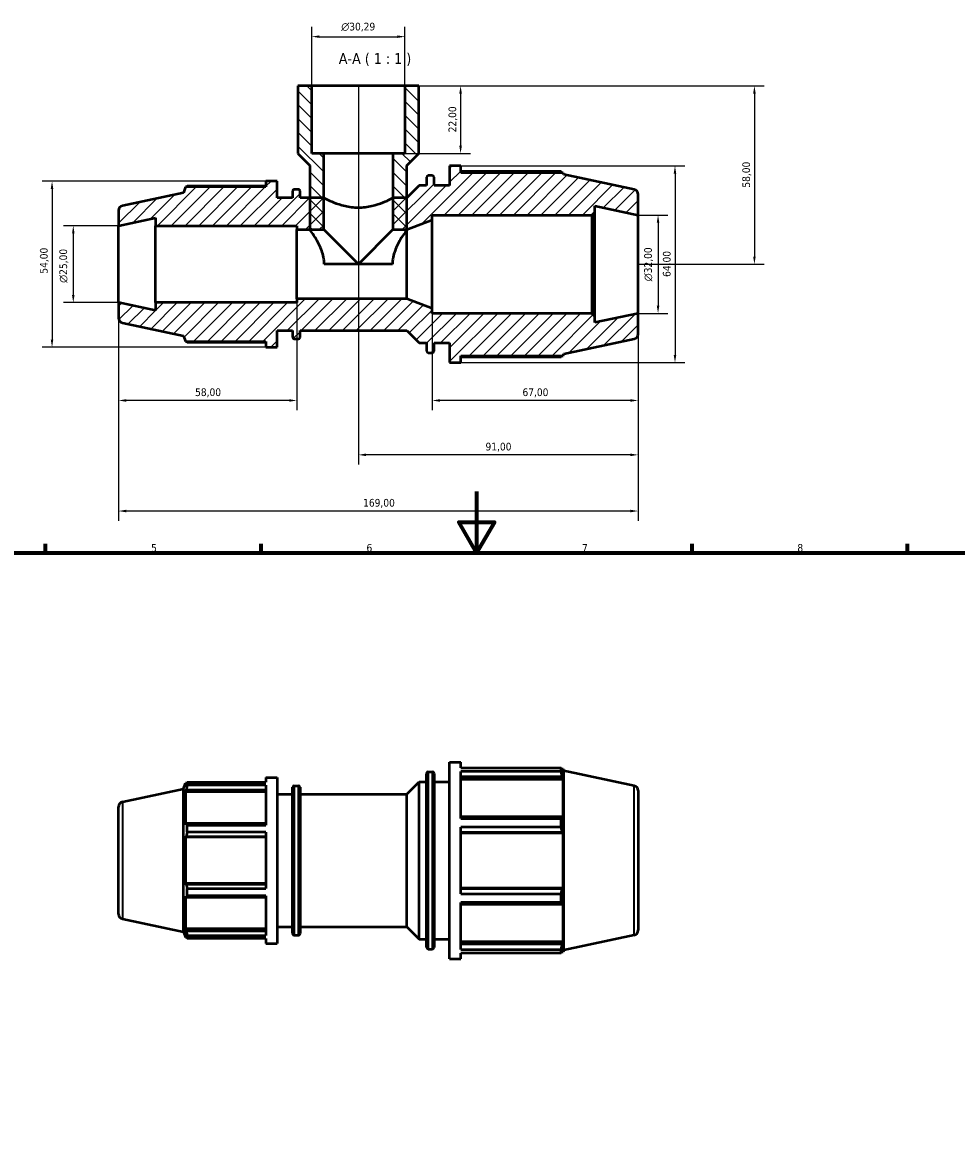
# Model space of a CAD drawing. Header units: millimetres. Extents: x 0 to 931, y 0 to 746.
# Tile 4 of 6: x 273 to 577, y 379 to 746. Entities that reach past the tile are written whole.
import ezdxf

# ---------------------------------------------------------------- set-up
doc = ezdxf.new("R2010")
doc.units = ezdxf.units.MM
for name, color, linetype, lineweight in [('Border (ISO)', 7, 'Continuous', 70), ('Dimension (ISO)', 7, 'Continuous', 25), ('Hatch (ISO)', 7, 'Continuous', 18), ('Symbol (ISO)', 7, 'Continuous', 25), ('Visible (ISO)', 7, 'Continuous', 50), ('Visible Narrow (ISO)', 7, 'Continuous', 35)]:
    doc.layers.add(name, color=color, linetype=linetype, lineweight=lineweight)
doc.styles.add('Label Text (ISO)', font='tahoma.ttf')
doc.styles.add('Note Text (ISO)', font='tahoma.ttf')
doc.dimstyles.new('Default (ISO)', dxfattribs={"dimtxt": 2.5, "dimasz": 2.5, "dimexe": 3.175, "dimexo": 0, "dimgap": 0.762, "dimtad": 1, "dimrnd": 1e-08, "dimzin": 0, "dimtxsty": 'Note Text (ISO)', "dimcen": 0.09, "dimdle": 10, "dimclrd": 256, "dimclre": 256, "dimclrt": 232, "dimazin": 0, "dimtfac": 1.40208, "dimtmove": 0, "dimatfit": 3, "dimfxl": 1, "dimtolj": 1, "dimtzin": 0, "dimlwd": -1, "dimlwe": -1, "dimarcsym": 0})

# ---------------------------------------------------------------- blocks, each defined once
blk = doc.blocks.new('Borders Default Border')
at = {"layer": 'Border (ISO)'}
for p, q in [((280.33, 574), (280.33, 576.9)), ((350.42, 574), (350.42, 576.9)), ((490.58, 574), (490.58, 576.9)), ((560.67, 574), (560.67, 576.9))]:
    blk.add_line(p, q, dxfattribs=at)
at = {"layer": 'Border (ISO)', "flags": 128}
for points in [[(420.5, 594), (420.5, 574), (414.73, 584), (426.27, 584), (420.5, 574)], [(20, 20), (20, 574), (821, 574), (821, 20), (20, 20)]]:
    blk.add_lwpolyline(points, dxfattribs=at)
at = {"layer": 'Border (ISO)', "color": 232, "true_color": 0xca0064, "char_height": 2.5, "attachment_point": 7, "style": 'Note Text (ISO)'}
for s, insert in [('5', (314.64, 574.35)), ('6', (384.66, 574.35)), ('7', (454.77, 574.4)), ('8', (524.81, 574.34))]:
    blk.add_mtext(s, dxfattribs=dict(at, insert=insert))
blk = doc.blocks.new('*D7')
at = {"layer": 'Defpoints', "color": 0, "transparency": 16777216}
for p in [(397.18, 741.88), (366.89, 725.88), (397.18, 725.88)]:
    blk.add_point(p, dxfattribs=at)
at = {"layer": 'Dimension (ISO)', "transparency": 16777216}
for p, q in [((366.89, 725.88), (366.89, 745.06)), ((397.18, 725.88), (397.18, 745.06)), ((369.39, 741.88), (394.68, 741.88))]:
    blk.add_line(p, q, dxfattribs=at)
for points in [[(369.39, 742.3), (369.39, 741.47), (366.89, 741.88)], [(394.68, 742.3), (394.68, 741.47), (397.18, 741.88)]]:
    blk.add_solid(points, dxfattribs=at)
at = {"layer": 'Dimension (ISO)', "color": 232, "true_color": 0xca0064, "transparency": 16777216, "insert": (376.48, 746.41), "char_height": 2.5, "attachment_point": 1, "style": 'Note Text (ISO)'}
blk.add_mtext('\\A1;\\fAIGDT|b0|i0;\\H2.5000;\\ln\\fTahoma|b0|i0;\\H2.5000;30,29', dxfattribs=at)
blk = doc.blocks.new('*D8')
at = {"layer": 'Defpoints', "color": 0, "transparency": 16777216}
for p in [(397.18, 725.88), (393.28, 703.88), (415.28, 703.88)]:
    blk.add_point(p, dxfattribs=at)
at = {"layer": 'Dimension (ISO)', "transparency": 16777216}
for p, q in [((397.18, 725.88), (418.46, 725.88)), ((415.28, 723.38), (415.28, 706.38)), ((393.28, 703.88), (418.46, 703.88))]:
    blk.add_line(p, q, dxfattribs=at)
for points in [[(414.86, 723.38), (415.7, 723.38), (415.28, 725.88)], [(414.86, 706.38), (415.7, 706.38), (415.28, 703.88)]]:
    blk.add_solid(points, dxfattribs=at)
at = {"layer": 'Dimension (ISO)', "color": 232, "true_color": 0xca0064, "transparency": 16777216, "insert": (411.35, 710.77), "char_height": 2.5, "attachment_point": 1, "rotation": 90, "style": 'Note Text (ISO)'}
blk.add_mtext('\\A1;22,00', dxfattribs=at)
blk = doc.blocks.new('*D9')
at = {"layer": 'Defpoints', "color": 0, "transparency": 16777216}
for p in [(415.31, 699.88), (415.31, 635.88), (485.01, 635.88)]:
    blk.add_point(p, dxfattribs=at)
at = {"layer": 'Dimension (ISO)', "transparency": 16777216}
for p, q in [((415.31, 699.88), (488.18, 699.88)), ((485.01, 697.38), (485.01, 638.38)), ((415.31, 635.88), (488.18, 635.88))]:
    blk.add_line(p, q, dxfattribs=at)
for points in [[(484.59, 697.38), (485.42, 697.38), (485.01, 699.88)], [(484.59, 638.38), (485.42, 638.38), (485.01, 635.88)]]:
    blk.add_solid(points, dxfattribs=at)
at = {"layer": 'Dimension (ISO)', "color": 232, "true_color": 0xca0064, "transparency": 16777216, "insert": (481.07, 663.75), "char_height": 2.5, "attachment_point": 1, "rotation": 90, "style": 'Note Text (ISO)'}
blk.add_mtext('\\A1;64,00', dxfattribs=at)
blk = doc.blocks.new('*D10')
at = {"layer": 'Defpoints', "color": 0, "transparency": 16777216}
for p in [(351.98, 694.88), (282.41, 640.88), (351.98, 640.88)]:
    blk.add_point(p, dxfattribs=at)
at = {"layer": 'Dimension (ISO)', "transparency": 16777216}
for p, q in [((351.98, 694.88), (279.23, 694.88)), ((282.41, 692.38), (282.41, 643.38)), ((351.98, 640.88), (279.23, 640.88))]:
    blk.add_line(p, q, dxfattribs=at)
for points in [[(281.99, 692.38), (282.82, 692.38), (282.41, 694.88)], [(281.99, 643.38), (282.82, 643.38), (282.41, 640.88)]]:
    blk.add_solid(points, dxfattribs=at)
at = {"layer": 'Dimension (ISO)', "color": 232, "true_color": 0xca0064, "transparency": 16777216, "insert": (278.47, 664.8), "char_height": 2.5, "attachment_point": 1, "rotation": 90, "style": 'Note Text (ISO)'}
blk.add_mtext('\\A1;54,00', dxfattribs=at)
blk = doc.blocks.new('*D11')
at = {"layer": 'Defpoints', "color": 0, "transparency": 16777216}
for p in [(304.03, 680.38), (289.31, 655.38), (304.03, 655.38)]:
    blk.add_point(p, dxfattribs=at)
at = {"layer": 'Dimension (ISO)', "transparency": 16777216}
for p, q in [((304.03, 680.38), (286.14, 680.38)), ((289.31, 677.88), (289.31, 657.88)), ((304.03, 655.38), (286.14, 655.38))]:
    blk.add_line(p, q, dxfattribs=at)
for points in [[(288.9, 677.88), (289.73, 677.88), (289.31, 680.38)], [(288.9, 657.88), (289.73, 657.88), (289.31, 655.38)]]:
    blk.add_solid(points, dxfattribs=at)
at = {"layer": 'Dimension (ISO)', "color": 232, "true_color": 0xca0064, "transparency": 16777216, "insert": (284.79, 661.83), "char_height": 2.5, "attachment_point": 1, "rotation": 90, "style": 'Note Text (ISO)'}
blk.add_mtext('\\A1;\\fAIGDT|b0|i0;\\H2.5000;\\ln\\fTahoma|b0|i0;\\H2.5000;25,00', dxfattribs=at)
blk = doc.blocks.new('*D12')
at = {"layer": 'Defpoints', "color": 0, "transparency": 16777216}
for p in [(473.03, 683.88), (473.03, 651.88), (479.5, 651.88)]:
    blk.add_point(p, dxfattribs=at)
at = {"layer": 'Dimension (ISO)', "transparency": 16777216}
for p, q in [((473.03, 683.88), (482.67, 683.88)), ((479.5, 681.38), (479.5, 654.38)), ((473.03, 651.88), (482.67, 651.88))]:
    blk.add_line(p, q, dxfattribs=at)
for points in [[(479.08, 681.38), (479.92, 681.38), (479.5, 683.88)], [(479.08, 654.38), (479.92, 654.38), (479.5, 651.88)]]:
    blk.add_solid(points, dxfattribs=at)
at = {"layer": 'Dimension (ISO)', "color": 232, "true_color": 0xca0064, "transparency": 16777216, "insert": (474.98, 662.33), "char_height": 2.5, "attachment_point": 1, "rotation": 90, "style": 'Note Text (ISO)'}
blk.add_mtext('\\A1;\\fAIGDT|b0|i0;\\H2.5000;\\ln\\fTahoma|b0|i0;\\H2.5000;32,00', dxfattribs=at)
blk = doc.blocks.new('*D13')
at = {"layer": 'Defpoints', "color": 0, "transparency": 16777216}
for p in [(406.03, 653.48), (473.03, 651.88), (406.03, 623.57)]:
    blk.add_point(p, dxfattribs=at)
at = {"layer": 'Dimension (ISO)', "transparency": 16777216}
for p, q in [((406.03, 653.48), (406.03, 620.39)), ((473.03, 651.88), (473.03, 620.39)), ((470.53, 623.57), (408.53, 623.57))]:
    blk.add_line(p, q, dxfattribs=at)
for points in [[(408.53, 623.99), (408.53, 623.15), (406.03, 623.57)], [(470.53, 623.99), (470.53, 623.15), (473.03, 623.57)]]:
    blk.add_solid(points, dxfattribs=at)
at = {"layer": 'Dimension (ISO)', "color": 232, "true_color": 0xca0064, "transparency": 16777216, "insert": (435.4, 627.5), "char_height": 2.5, "attachment_point": 1, "style": 'Note Text (ISO)'}
blk.add_mtext('\\A1;67,00', dxfattribs=at)
blk = doc.blocks.new('*D14')
at = {"layer": 'Defpoints', "color": 0, "transparency": 16777216}
for p in [(304.03, 655.38), (362.03, 656.63), (304.03, 623.57)]:
    blk.add_point(p, dxfattribs=at)
at = {"layer": 'Dimension (ISO)', "transparency": 16777216}
for p, q in [((304.03, 655.38), (304.03, 620.39)), ((362.03, 656.63), (362.03, 620.39)), ((359.53, 623.57), (306.53, 623.57))]:
    blk.add_line(p, q, dxfattribs=at)
for points in [[(306.53, 623.99), (306.53, 623.15), (304.03, 623.57)], [(359.53, 623.99), (359.53, 623.15), (362.03, 623.57)]]:
    blk.add_solid(points, dxfattribs=at)
at = {"layer": 'Dimension (ISO)', "color": 232, "true_color": 0xca0064, "transparency": 16777216, "insert": (328.93, 627.51), "char_height": 2.5, "attachment_point": 1, "style": 'Note Text (ISO)'}
blk.add_mtext('\\A1;58,00', dxfattribs=at)
blk = doc.blocks.new('*D15')
at = {"layer": 'Defpoints', "color": 0, "transparency": 16777216}
for p in [(382.03, 725.88), (473.03, 651.88), (382.03, 605.88)]:
    blk.add_point(p, dxfattribs=at)
at = {"layer": 'Dimension (ISO)', "transparency": 16777216}
for p, q in [((382.03, 725.88), (382.03, 602.71)), ((473.03, 651.88), (473.03, 602.71)), ((470.53, 605.88), (384.53, 605.88))]:
    blk.add_line(p, q, dxfattribs=at)
for points in [[(384.53, 606.3), (384.53, 605.47), (382.03, 605.88)], [(470.53, 606.3), (470.53, 605.47), (473.03, 605.88)]]:
    blk.add_solid(points, dxfattribs=at)
at = {"layer": 'Dimension (ISO)', "color": 232, "true_color": 0xca0064, "transparency": 16777216, "insert": (423.38, 609.82), "char_height": 2.5, "attachment_point": 1, "style": 'Note Text (ISO)'}
blk.add_mtext('\\A1;91,00', dxfattribs=at)
blk = doc.blocks.new('*D16')
at = {"layer": 'Defpoints', "color": 0, "transparency": 16777216}
for p in [(304.03, 655.38), (473.03, 651.88), (304.03, 587.61)]:
    blk.add_point(p, dxfattribs=at)
at = {"layer": 'Dimension (ISO)', "transparency": 16777216}
for p, q in [((304.03, 655.38), (304.03, 584.44)), ((473.03, 651.88), (473.03, 584.44)), ((470.53, 587.61), (306.53, 587.61))]:
    blk.add_line(p, q, dxfattribs=at)
for points in [[(306.53, 588.03), (306.53, 587.2), (304.03, 587.61)], [(470.53, 588.03), (470.53, 587.2), (473.03, 587.61)]]:
    blk.add_solid(points, dxfattribs=at)
at = {"layer": 'Dimension (ISO)', "color": 232, "true_color": 0xca0064, "transparency": 16777216, "insert": (383.58, 591.55), "char_height": 2.5, "attachment_point": 1, "style": 'Note Text (ISO)'}
blk.add_mtext('\\A1;169,00', dxfattribs=at)
blk = doc.blocks.new('*D17')
at = {"layer": 'Defpoints', "color": 0, "transparency": 16777216}
for p in [(397.18, 725.88), (473.03, 667.88), (510.84, 667.88)]:
    blk.add_point(p, dxfattribs=at)
at = {"layer": 'Dimension (ISO)', "transparency": 16777216}
for p, q in [((397.18, 725.88), (514.01, 725.88)), ((510.84, 723.38), (510.84, 670.38)), ((473.03, 667.88), (514.01, 667.88))]:
    blk.add_line(p, q, dxfattribs=at)
for points in [[(510.42, 723.38), (511.25, 723.38), (510.84, 725.88)], [(510.42, 670.38), (511.25, 670.38), (510.84, 667.88)]]:
    blk.add_solid(points, dxfattribs=at)
at = {"layer": 'Dimension (ISO)', "color": 232, "true_color": 0xca0064, "transparency": 16777216, "insert": (506.9, 692.78), "char_height": 2.5, "attachment_point": 1, "rotation": 90, "style": 'Note Text (ISO)'}
blk.add_mtext('\\A1;58,00', dxfattribs=at)

msp = doc.modelspace()

# ---------------------------------------------------------------- hatches: boundary and pattern name
at = {"layer": 'Hatch (ISO)'}
h = msp.add_hatch(dxfattribs=at)
h.set_pattern_fill('ANSI31', color=256, scale=25.4, angle=90.00021, style=0)
h.set_pattern_definition([(135.0002, (0, 0), (-2.245056, -2.245072), [])])
h.paths.add_polyline_path([(366.238, 679.132), (370.781, 679.132), (370.781, 703.882), (366.886, 703.882), (366.886, 725.882), (362.342, 725.882), (362.342, 703.882), (366.238, 699.986), (366.238, 689.482)])
h.paths.add_polyline_path([(393.281, 679.132), (397.825, 679.132), (397.825, 679.138), (397.825, 689.497), (397.825, 699.986), (401.72, 703.882), (401.72, 725.882), (397.177, 725.882), (397.177, 703.882), (393.281, 703.882)])
h = msp.add_hatch(dxfattribs=at)
h.set_pattern_fill('ANSI31', color=256, scale=25.4, style=0)
h.set_pattern_definition([(45, (0, 0), (-2.245064, 2.245064), [])])
edge = h.paths.add_edge_path()
edge.add_line((355.576, 689.482), (355.576, 694.882))
edge.add_line((355.576, 694.882), (351.976, 694.882))
edge.add_line((351.976, 694.882), (351.976, 692.992))
edge.add_line((351.976, 692.992), (325.764, 692.992))
edge.add_line((325.764, 692.992), (325.156, 691.122))
edge.add_line((325.156, 691.122), (305.299, 686.901))
edge.add_ellipse((305.631, 685.336), major_axis=(-0.333, 1.565), ratio=1, start_angle=0, end_angle=78)
edge.add_line((304.031, 685.336), (304.031, 680.382))
edge.add_line((304.031, 680.382), (316.103, 682.948))
edge.add_line((316.103, 682.948), (316.103, 680.382))
edge.add_line((316.103, 680.382), (362.031, 680.382))
edge.add_line((362.031, 680.382), (362.031, 679.132))
edge.add_line((362.031, 679.132), (370.781, 679.132))
edge.add_line((370.781, 679.132), (370.781, 689.482))
edge.add_line((370.781, 689.482), (366.238, 689.482))
edge.add_line((366.238, 689.482), (363.061, 689.482))
edge.add_line((363.061, 689.482), (363.061, 691.682))
edge.add_ellipse((362.561, 691.682), major_axis=(0.5, 0), ratio=1, start_angle=0, end_angle=90)
edge.add_line((362.561, 692.182), (361.146, 692.182))
edge.add_ellipse((361.146, 691.682), major_axis=(0, 0.5), ratio=1, start_angle=0, end_angle=90)
edge.add_line((360.646, 691.682), (360.646, 689.482))
edge.add_line((360.646, 689.482), (355.576, 689.482))
edge = h.paths.add_edge_path()
edge.add_line((458.948, 650.922), (457.988, 651.882))
edge.add_line((457.988, 651.882), (406.031, 651.882))
edge.add_line((406.031, 651.882), (406.031, 653.482))
edge.add_line((406.031, 653.482), (397.81, 656.632))
edge.add_line((397.81, 656.632), (362.031, 656.632))
edge.add_line((362.031, 656.632), (362.031, 655.382))
edge.add_line((362.031, 655.382), (316.103, 655.382))
edge.add_line((316.103, 655.382), (316.103, 652.816))
edge.add_line((316.103, 652.816), (304.031, 655.382))
edge.add_line((304.031, 655.382), (304.031, 650.428))
edge.add_ellipse((305.631, 650.428), major_axis=(-1.6, 0), ratio=1, start_angle=0, end_angle=78)
edge.add_line((305.299, 648.863), (325.156, 644.642))
edge.add_line((325.156, 644.642), (325.764, 642.772))
edge.add_line((325.764, 642.772), (351.976, 642.772))
edge.add_line((351.976, 642.772), (351.976, 640.882))
edge.add_line((351.976, 640.882), (355.576, 640.882))
edge.add_line((355.576, 640.882), (355.576, 646.282))
edge.add_line((355.576, 646.282), (360.646, 646.282))
edge.add_line((360.646, 646.282), (360.646, 644.082))
edge.add_ellipse((361.146, 644.082), major_axis=(-0.5, 0), ratio=1, start_angle=0, end_angle=90)
edge.add_line((361.146, 643.582), (362.561, 643.582))
edge.add_ellipse((362.561, 644.082), major_axis=(0, -0.5), ratio=1, start_angle=0, end_angle=90)
edge.add_line((363.061, 644.082), (363.061, 646.282))
edge.add_line((363.061, 646.282), (397.81, 646.282))
edge.add_line((397.81, 646.282), (401.81, 642.282))
edge.add_line((401.81, 642.282), (404.224, 642.282))
edge.add_line((404.224, 642.282), (404.224, 639.582))
edge.add_ellipse((404.724, 639.582), major_axis=(-0.5, 0), ratio=1, start_angle=0, end_angle=90)
edge.add_line((404.724, 639.082), (406.138, 639.082))
edge.add_ellipse((406.138, 639.582), major_axis=(0, -0.5), ratio=1, start_angle=0, end_angle=90)
edge.add_line((406.638, 639.582), (406.638, 642.282))
edge.add_line((406.638, 642.282), (411.708, 642.282))
edge.add_line((411.708, 642.282), (411.708, 635.882))
edge.add_line((411.708, 635.882), (415.308, 635.882))
edge.add_line((415.308, 635.882), (415.308, 638.122))
edge.add_line((415.308, 638.122), (448.684, 638.122))
edge.add_line((448.684, 638.122), (448.888, 638.75))
edge.add_line((448.888, 638.75), (471.764, 643.613))
edge.add_ellipse((471.431, 645.178), major_axis=(0.333, -1.565), ratio=1, start_angle=0, end_angle=78)
edge.add_line((473.031, 645.178), (473.031, 651.882))
edge.add_line((473.031, 651.882), (458.948, 648.888))
edge.add_line((458.948, 648.888), (458.948, 650.922))
edge = h.paths.add_edge_path()
edge.add_line((457.988, 683.882), (458.948, 684.842))
edge.add_line((458.948, 684.842), (458.948, 686.875))
edge.add_line((458.948, 686.875), (473.031, 683.882))
edge.add_line((473.031, 683.882), (473.031, 690.586))
edge.add_ellipse((471.431, 690.586), major_axis=(1.6, 0), ratio=1, start_angle=0, end_angle=78)
edge.add_line((471.764, 692.151), (448.888, 697.014))
edge.add_line((448.888, 697.014), (448.684, 697.642))
edge.add_line((448.684, 697.642), (415.308, 697.642))
edge.add_line((415.308, 697.642), (415.308, 699.882))
edge.add_line((415.308, 699.882), (411.708, 699.882))
edge.add_line((411.708, 699.882), (411.708, 693.482))
edge.add_line((411.708, 693.482), (406.638, 693.482))
edge.add_line((406.638, 693.482), (406.638, 696.182))
edge.add_ellipse((406.138, 696.182), major_axis=(0.5, 0), ratio=1, start_angle=0, end_angle=90)
edge.add_line((406.138, 696.682), (404.724, 696.682))
edge.add_ellipse((404.724, 696.182), major_axis=(0, 0.5), ratio=1, start_angle=0, end_angle=90)
edge.add_line((404.224, 696.182), (404.224, 693.482))
edge.add_line((404.224, 693.482), (401.81, 693.482))
edge.add_line((401.81, 693.482), (397.825, 689.497))
edge.add_line((397.825, 689.497), (397.81, 689.482))
edge.add_line((397.81, 689.482), (393.281, 689.482))
edge.add_line((393.281, 689.482), (393.281, 679.132))
edge.add_line((393.281, 679.132), (397.81, 679.132))
edge.add_line((397.81, 679.132), (397.825, 679.138))
edge.add_line((397.825, 679.138), (406.031, 682.282))
edge.add_line((406.031, 682.282), (406.031, 683.882))
edge.add_line((406.031, 683.882), (457.988, 683.882))

# ---------------------------------------------------------------- linework, layer by layer
at = {"layer": 'Visible (ISO)'}
for p, q in [((366.886, 725.882), (362.342, 725.882)), ((362.342, 725.882), (362.342, 703.882)), ((366.886, 703.882), (366.886, 725.882)), ((397.177, 725.882), (366.886, 725.882)), ((401.72, 725.882), (397.177, 725.882)), ((397.177, 725.882), (397.177, 703.882)), ((401.72, 703.882), (401.72, 725.882)), ((362.342, 703.882), (366.238, 699.986)), ((370.781, 703.882), (366.886, 703.882)), ((370.781, 679.132), (370.781, 703.882)), ((393.281, 703.882), (370.781, 703.882)), ((397.177, 703.882), (393.281, 703.882)), ((393.281, 703.882), (393.281, 679.132)), ((397.825, 699.986), (401.72, 703.882)), ((366.238, 699.986), (366.238, 679.132)), ((397.825, 679.132), (397.825, 699.986)), ((415.308, 699.882), (411.708, 699.882)), ((411.708, 699.882), (411.708, 693.482)), ((415.308, 697.642), (415.308, 699.882)), ((404.224, 696.182), (404.224, 693.482)), ((406.138, 696.682), (404.724, 696.682)), ((406.638, 693.482), (406.638, 696.182)), ((447.956, 697.992), (415.308, 697.992)), ((448.684, 697.642), (415.308, 697.642)), ((448.888, 697.014), (448.684, 697.642)), ((471.764, 692.151), (448.888, 697.014)), ((325.764, 692.992), (325.156, 691.122)), ((351.976, 692.992), (325.764, 692.992)), ((351.976, 693.287), (326.378, 693.287)), ((355.576, 694.882), (351.976, 694.882)), ((351.976, 694.882), (351.976, 692.992)), ((355.576, 689.482), (355.576, 694.882)), ((360.646, 691.682), (360.646, 689.482)), ((362.561, 692.182), (361.146, 692.182)), ((363.061, 689.482), (363.061, 691.682)), ((401.81, 693.482), (397.81, 689.482)), ((404.224, 693.482), (401.81, 693.482)), ((411.708, 693.482), (406.638, 693.482)), ((325.156, 691.122), (305.299, 686.901)), ((360.646, 689.482), (355.576, 689.482)), ((370.781, 689.482), (363.061, 689.482)), ((370.781, 679.132), (370.781, 689.482)), ((397.81, 689.482), (393.281, 689.482)), ((393.281, 689.482), (393.281, 679.132)), ((473.031, 683.882), (473.031, 690.586)), ((304.031, 685.336), (304.031, 680.382)), ((457.988, 683.882), (458.948, 684.842)), ((458.948, 684.842), (458.948, 686.875)), ((458.948, 686.875), (473.031, 683.882)), ((458.948, 650.922), (458.948, 684.842)), ((304.031, 680.382), (316.103, 682.948)), ((304.031, 655.382), (304.031, 680.382)), ((316.103, 682.948), (316.103, 680.382)), ((316.103, 680.382), (362.031, 680.382)), ((316.103, 655.382), (316.103, 680.382)), ((362.031, 680.382), (362.031, 679.132)), ((397.81, 679.132), (406.031, 682.282)), ((406.031, 682.282), (406.031, 683.882)), ((406.031, 683.882), (457.988, 683.882)), ((406.031, 653.482), (406.031, 682.282)), ((457.988, 683.882), (457.988, 651.882)), ((473.031, 651.882), (473.031, 683.882)), ((362.031, 679.132), (370.781, 679.132)), ((362.031, 656.632), (362.031, 679.132)), ((366.238, 679.132), (370.781, 679.132)), ((382.031, 667.882), (370.781, 679.132)), ((370.781, 679.132), (382.031, 667.882)), ((393.281, 679.132), (382.031, 667.882)), ((382.031, 667.882), (393.281, 679.132)), ((393.281, 679.132), (397.81, 679.132)), ((393.281, 679.132), (397.825, 679.132)), ((397.81, 656.632), (397.81, 679.132)), ((382.031, 667.882), (370.946, 667.882)), ((393.116, 667.882), (382.031, 667.882)), ((316.103, 652.816), (304.031, 655.382)), ((304.031, 655.382), (304.031, 650.428)), ((362.031, 655.382), (316.103, 655.382)), ((316.103, 655.382), (316.103, 652.816)), ((397.81, 656.632), (362.031, 656.632)), ((362.031, 656.632), (362.031, 655.382)), ((406.031, 653.482), (397.81, 656.632)), ((406.031, 651.882), (406.031, 653.482)), ((457.988, 651.882), (406.031, 651.882)), ((458.948, 650.922), (457.988, 651.882)), ((473.031, 651.882), (458.948, 648.888)), ((458.948, 648.888), (458.948, 650.922)), ((473.031, 645.178), (473.031, 651.882)), ((305.299, 648.863), (325.156, 644.642)), ((325.156, 644.642), (325.764, 642.772)), ((355.576, 640.882), (355.576, 646.282)), ((355.576, 646.282), (360.646, 646.282)), ((360.646, 646.282), (360.646, 644.082)), ((361.146, 643.582), (362.561, 643.582)), ((363.061, 644.082), (363.061, 646.282)), ((363.061, 646.282), (397.81, 646.282)), ((397.81, 646.282), (401.81, 642.282)), ((448.888, 638.75), (471.764, 643.613)), ((325.764, 642.772), (351.976, 642.772)), ((326.378, 642.477), (351.976, 642.477)), ((351.976, 642.772), (351.976, 640.882)), ((351.976, 640.882), (355.576, 640.882)), ((401.81, 642.282), (404.224, 642.282)), ((404.224, 642.282), (404.224, 639.582)), ((406.638, 639.582), (406.638, 642.282)), ((406.638, 642.282), (411.708, 642.282)), ((411.708, 642.282), (411.708, 635.882)), ((404.724, 639.082), (406.138, 639.082)), ((415.308, 635.882), (415.308, 638.122)), ((415.308, 638.122), (448.684, 638.122)), ((415.308, 637.772), (447.956, 637.772)), ((448.684, 638.122), (448.888, 638.75)), ((411.708, 635.882), (415.308, 635.882)), ((411.708, 441.982), (411.708, 505.982)), ((411.708, 505.982), (415.308, 505.982)), ((415.308, 504.092), (415.308, 505.982)), ((415.308, 504.092), (447.956, 504.092)), ((447.956, 502.935), (447.956, 504.092)), ((351.976, 500.982), (351.976, 499.387)), ((351.976, 500.982), (355.576, 500.982)), ((355.576, 500.982), (355.576, 446.982)), ((404.224, 445.682), (404.224, 502.282)), ((404.724, 502.782), (406.138, 502.782)), ((406.638, 502.282), (406.638, 445.682)), ((415.308, 487.611), (415.308, 502.935)), ((447.956, 502.935), (415.308, 502.935)), ((415.308, 501.231), (448.372, 501.231)), ((415.308, 500.38), (448.684, 500.38)), ((448.138, 503.742), (448.684, 503.742)), ((448.684, 502.365), (448.372, 503.281)), ((448.372, 501.231), (448.684, 500.38)), ((448.888, 503.114), (448.684, 503.742)), ((448.684, 502.365), (448.684, 503.742)), ((448.684, 487.724), (448.684, 500.38)), ((448.888, 444.851), (448.888, 503.114)), ((471.764, 498.252), (448.888, 503.114)), ((305.299, 493.002), (325.156, 497.223)), ((325.156, 497.223), (325.764, 499.092)), ((325.156, 450.742), (325.156, 497.223)), ((325.764, 499.092), (325.764, 497.93)), ((326.225, 499.092), (325.764, 499.092)), ((326.027, 498.703), (325.764, 497.93)), ((325.764, 496.255), (326.027, 496.974)), ((326.027, 496.974), (351.976, 496.974)), ((326.378, 499.387), (351.976, 499.387)), ((326.378, 498.411), (326.378, 499.387)), ((351.976, 498.411), (326.378, 498.411)), ((351.976, 498.411), (351.976, 485.482)), ((360.646, 450.182), (360.646, 497.782)), ((361.146, 498.282), (362.561, 498.282)), ((363.061, 497.782), (363.061, 450.182)), ((397.81, 495.582), (401.81, 499.582)), ((401.81, 448.382), (401.81, 499.582)), ((401.81, 499.582), (404.224, 499.582)), ((406.638, 499.582), (411.708, 499.582)), ((473.031, 496.687), (473.031, 451.278)), ((351.976, 496.255), (325.764, 496.255)), ((325.764, 496.255), (325.764, 485.577)), ((355.576, 495.582), (360.646, 495.582)), ((363.061, 495.582), (397.81, 495.582)), ((397.81, 452.382), (397.81, 495.582)), ((304.031, 456.528), (304.031, 491.437)), ((326.027, 485.951), (325.764, 485.577)), ((351.976, 485.951), (326.027, 485.951)), ((326.378, 485.482), (351.976, 485.482)), ((326.378, 483.125), (326.378, 485.482)), ((448.372, 488.167), (415.308, 488.167)), ((415.308, 487.611), (447.956, 487.611)), ((447.956, 484.818), (447.956, 487.611)), ((448.684, 487.724), (448.372, 488.167)), ((325.764, 481.533), (326.027, 481.777)), ((326.027, 481.777), (351.976, 481.777)), ((351.976, 483.125), (326.378, 483.125)), ((351.976, 483.125), (351.976, 464.84)), ((415.308, 463.147), (415.308, 484.818)), ((447.956, 484.818), (415.308, 484.818)), ((415.308, 483.22), (448.372, 483.22)), ((415.308, 482.931), (448.684, 482.931)), ((448.372, 483.22), (448.684, 482.931)), ((448.684, 465.033), (448.684, 482.931)), ((351.976, 481.533), (325.764, 481.533)), ((325.764, 481.533), (325.764, 466.432)), ((351.976, 466.432), (325.764, 466.432)), ((326.027, 466.188), (325.764, 466.432)), ((351.976, 466.188), (326.027, 466.188)), ((326.378, 464.84), (351.976, 464.84)), ((326.378, 462.483), (326.378, 464.84)), ((415.308, 465.033), (448.684, 465.033)), ((448.372, 464.745), (415.308, 464.745)), ((448.684, 465.033), (448.372, 464.745)), ((325.764, 462.388), (326.027, 462.014)), ((325.764, 462.388), (325.764, 451.709)), ((326.027, 462.014), (351.976, 462.014)), ((351.976, 462.483), (326.378, 462.483)), ((351.976, 462.483), (351.976, 449.554)), ((415.308, 463.147), (447.956, 463.147)), ((415.308, 445.03), (415.308, 460.353)), ((447.956, 460.353), (415.308, 460.353)), ((415.308, 459.797), (448.372, 459.797)), ((447.956, 460.353), (447.956, 463.147)), ((448.372, 459.797), (448.684, 460.241)), ((448.684, 447.585), (448.684, 460.241)), ((305.299, 454.963), (325.156, 450.742)), ((355.576, 452.382), (360.646, 452.382)), ((363.061, 452.382), (397.81, 452.382)), ((397.81, 452.382), (401.81, 448.382)), ((325.156, 450.742), (325.764, 448.872)), ((351.976, 451.709), (325.764, 451.709)), ((326.027, 450.991), (325.764, 451.709)), ((325.764, 450.034), (326.027, 449.262)), ((325.764, 450.034), (325.764, 448.872)), ((326.225, 448.872), (325.764, 448.872)), ((351.976, 450.991), (326.027, 450.991)), ((326.378, 449.554), (351.976, 449.554)), ((326.378, 448.577), (326.378, 449.554)), ((361.146, 449.682), (362.561, 449.682)), ((471.764, 449.713), (448.888, 444.851)), ((351.976, 448.577), (326.378, 448.577)), ((351.976, 448.577), (351.976, 446.982)), ((351.976, 446.982), (355.576, 446.982)), ((401.81, 448.382), (404.224, 448.382)), ((404.724, 445.182), (406.138, 445.182)), ((406.638, 448.382), (411.708, 448.382)), ((415.308, 447.585), (448.684, 447.585)), ((448.372, 446.733), (415.308, 446.733)), ((415.308, 445.03), (447.956, 445.03)), ((447.956, 443.873), (447.956, 445.03)), ((448.684, 447.585), (448.372, 446.733)), ((448.372, 444.684), (448.684, 445.6)), ((448.684, 444.222), (448.684, 445.6)), ((411.708, 441.982), (415.308, 441.982)), ((415.308, 441.982), (415.308, 443.873)), ((447.956, 443.873), (415.308, 443.873)), ((448.138, 444.222), (448.684, 444.222)), ((448.888, 444.851), (448.684, 444.222))]:
    msp.add_line(p, q, dxfattribs=at)
for centre, radius, start, end in [((404.724, 696.182), 0.5, 90, 180), ((406.138, 696.182), 0.5, 0, 90), ((361.146, 691.682), 0.5, 90, 180), ((362.561, 691.682), 0.5, 0, 90), ((471.431, 690.586), 1.6, 0, 78), ((305.631, 685.336), 1.6, 102, 180), ((305.631, 650.428), 1.6, 180, 258), ((361.146, 644.082), 0.5, 180, 270), ((362.561, 644.082), 0.5, 270, 0), ((471.431, 645.178), 1.6, 282, 0), ((404.724, 639.582), 0.5, 180, 270), ((406.138, 639.582), 0.5, 270, 0), ((404.724, 502.282), 0.5, 90, 180), ((406.138, 502.282), 0.5, 0, 90), ((361.146, 497.782), 0.5, 90, 180), ((362.561, 497.782), 0.5, 0, 90), ((471.431, 496.687), 1.6, 0, 78), ((305.631, 491.437), 1.6, 102, 180), ((305.631, 456.528), 1.6, 180, 258), ((361.146, 450.182), 0.5, 180, 270), ((362.561, 450.182), 0.5, 270, 0), ((471.431, 451.278), 1.6, 282, 0), ((404.724, 445.682), 0.5, 180, 270), ((406.138, 445.682), 0.5, 270, 0)]:
    msp.add_arc(centre, radius, start, end, dxfattribs=at)
for points, weights in [([(448.138, 697.642), (448.049, 697.815), (447.956, 697.992)], [1.0006753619, 1.00041173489, 1]), ([(326.378, 693.287), (326.3, 693.138), (326.225, 692.992)], [1, 1.00068140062, 1.0012149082]), ([(326.225, 642.772), (326.3, 642.626), (326.378, 642.477)], [1.0012149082, 1.00068140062, 1]), ([(447.956, 637.772), (448.049, 637.949), (448.138, 638.122)], [1, 1.00041173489, 1.0006753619]), ([(447.956, 504.092), (448.173, 503.678), (448.372, 503.281)], [1, 1.00096701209, 1.00111705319]), ([(448.372, 501.231), (448.173, 502.066), (447.956, 502.935)], [1.0011170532, 1.00096701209, 1]), ([(326.027, 498.703), (326.195, 499.038), (326.378, 499.387)], [1.00238549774, 1.00160093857, 1]), ([(326.378, 498.411), (326.195, 497.678), (326.027, 496.974)], [1, 1.00160093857, 1.00238549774]), ([(326.027, 485.951), (326.195, 485.721), (326.378, 485.482)], [1.00238549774, 1.00160093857, 1]), ([(447.956, 487.611), (448.173, 487.895), (448.372, 488.167)], [1, 1.00096701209, 1.0011170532]), ([(326.378, 483.125), (326.195, 482.437), (326.027, 481.777)], [1, 1.00160093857, 1.00238549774]), ([(448.372, 483.22), (448.173, 484.003), (447.956, 484.818)], [1.00111705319, 1.00096701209, 1]), ([(326.027, 466.188), (326.195, 465.528), (326.378, 464.84)], [1.00238549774, 1.00160093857, 1]), ([(447.956, 463.147), (448.173, 463.962), (448.372, 464.745)], [1, 1.00096701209, 1.0011170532]), ([(326.378, 462.483), (326.195, 462.244), (326.027, 462.014)], [1, 1.00160093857, 1.00238549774]), ([(448.372, 459.797), (448.173, 460.07), (447.956, 460.353)], [1.0011170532, 1.00096701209, 1]), ([(326.027, 450.991), (326.195, 450.287), (326.378, 449.554)], [1.00238549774, 1.00160093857, 1]), ([(326.378, 448.577), (326.195, 448.927), (326.027, 449.262)], [1, 1.00160093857, 1.00238549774]), ([(447.956, 445.03), (448.173, 445.899), (448.372, 446.733)], [1, 1.00096701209, 1.0011170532]), ([(448.372, 444.684), (448.173, 444.287), (447.956, 443.873)], [1.00111705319, 1.00096701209, 1])]:
    msp.add_rational_spline(points, weights, degree=2, dxfattribs=at)
for points, knots in [([(370.781, 689.482), (370.781, 689.482), (371.075, 689.324), (372.232, 688.757), (373.094, 688.353), (375.061, 687.574), (376.307, 687.142), (378.377, 686.668), (379.1, 686.538), (380.566, 686.365), (381.308, 686.321), (382.031, 686.321)], [5.199619, 5.199619, 5.199619, 5.199619, 5.6322069, 5.6322069, 6.0647947, 6.0647947, 6.49881, 6.49881, 6.7158177, 6.7158177, 6.9328254, 6.9328254, 6.9328254, 6.9328254]), ([(382.031, 686.321), (382.755, 686.321), (383.497, 686.365), (384.962, 686.538), (385.685, 686.668), (387.755, 687.142), (389.001, 687.574), (390.968, 688.353), (391.83, 688.757), (392.987, 689.324), (393.281, 689.482), (393.281, 689.482)], [0, 0, 0, 0, 0.2170077, 0.2170077, 0.4340154, 0.4340154, 0.8680307, 0.8680307, 1.3006185, 1.3006185, 1.7332063, 1.7332063, 1.7332063, 1.7332063]), ([(370.946, 667.882), (370.946, 668.629), (370.868, 669.384), (370.576, 670.86), (370.363, 671.58), (369.608, 673.634), (368.957, 674.86), (367.826, 676.799), (367.257, 677.658), (366.659, 678.534), (366.501, 678.76), (366.29, 679.059), (366.238, 679.132), (366.238, 679.132)], [0, 0, 0, 0, 0.2242479, 0.2242479, 0.4484958, 0.4484958, 0.8969915, 0.8969915, 1.338444, 1.338444, 1.5591703, 1.5591703, 1.7798965, 1.7798965, 1.7798965, 1.7798965]), ([(397.825, 679.132), (397.825, 679.132), (397.772, 679.059), (397.562, 678.76), (397.403, 678.534), (396.805, 677.658), (396.236, 676.799), (395.105, 674.86), (394.454, 673.634), (393.7, 671.58), (393.486, 670.86), (393.194, 669.384), (393.116, 668.629), (393.116, 667.882)], [-1.7798965, -1.7798965, -1.7798965, -1.7798965, -1.5591703, -1.5591703, -1.338444, -1.338444, -0.8969915, -0.8969915, -0.4484958, -0.4484958, -0.2242479, -0.2242479, 0, 0, 0, 0])]:
    msp.add_open_spline(points, degree=3, knots=knots, dxfattribs=at)
at = {"layer": 'Visible Narrow (ISO)'}
for p, q in [((404.724, 502.428), (404.724, 445.537)), ((406.138, 445.537), (406.138, 502.428)), ((361.146, 497.983), (361.146, 449.981)), ((362.561, 449.981), (362.561, 497.983)), ((471.764, 450.012), (471.764, 497.953)), ((305.299, 492.768), (305.299, 455.197))]:
    msp.add_line(p, q, dxfattribs=at)

# ---------------------------------------------------------------- block references
msp.add_blockref('Borders Default Border', (0, 0))

# ---------------------------------------------------------------- texts
at = {"layer": 'Symbol (ISO)', "insert": (375.669, 732.382), "char_height": 3.5, "attachment_point": 7, "style": 'Label Text (ISO)'}
msp.add_mtext('A-A ( 1 : 1 )', dxfattribs=at)

# ---------------------------------------------------------------- dimensions: what is measured, and where the dimension line sits
at = {"layer": 'Dimension (ISO)'}
for base, p1, p2, angle, picture, middle in [((397.177, 741.882), (366.886, 725.882), (397.177, 725.882), 180, '*D7', (382.031, 741.882)), ((289.314, 655.382), (304.031, 680.382), (304.031, 655.382), 90, '*D11', (289.314, 667.38)), ((479.499, 651.882), (473.031, 683.882), (473.031, 651.882), 90, '*D12', (479.499, 667.882))]:
    dim = msp.add_linear_dim(base=base, p1=p1, p2=p2, angle=angle, text='\\fAIGDT|b0|i0;\\H2.5000;\\ln\\fTahoma|b0|i0;\\H2.5000;<>', dimstyle='Default (ISO)', override={"dimdec": 2, "dimtp": 0, "dimtm": 0, "dimtdec": 2, "dimtofl": 0, "dimatfit": 1}, dxfattribs=at)
    dim.commit()
    dim.dimension.update_dxf_attribs({"geometry": picture, "text_midpoint": middle, "dimtype": 160})
for base, p1, p2, angle, picture, middle in [((382.031, 605.882), (473.031, 651.882), (382.031, 725.882), 180, '*D15', (427.531, 605.882)), ((415.281, 703.882), (397.177, 725.882), (393.281, 703.882), 270, '*D8', (415.281, 714.882)), ((510.836, 667.882), (397.177, 725.882), (473.031, 667.882), 270, '*D17', (510.836, 696.882)), ((485.008, 635.882), (415.308, 699.882), (415.308, 635.882), 90, '*D9', (485.008, 667.882)), ((282.407, 640.882), (351.976, 694.882), (351.976, 640.882), 90, '*D10', (282.407, 668.9)), ((304.031, 623.569), (362.031, 656.632), (304.031, 655.382), 180, '*D14', (333.031, 623.569)), ((304.031, 587.614), (473.031, 651.882), (304.031, 655.382), 180, '*D16', (388.531, 587.614)), ((406.031, 623.569), (473.031, 651.882), (406.031, 653.482), 180, '*D13', (439.531, 623.569))]:
    dim = msp.add_linear_dim(base=base, p1=p1, p2=p2, angle=angle, dimstyle='Default (ISO)', override={"dimdec": 2, "dimtp": 0, "dimtm": 0, "dimtdec": 2, "dimtofl": 0, "dimatfit": 1}, dxfattribs=at)
    dim.commit()
    dim.dimension.update_dxf_attribs({"geometry": picture, "text_midpoint": middle, "dimtype": 160})

doc.saveas('drawing.dxf')
